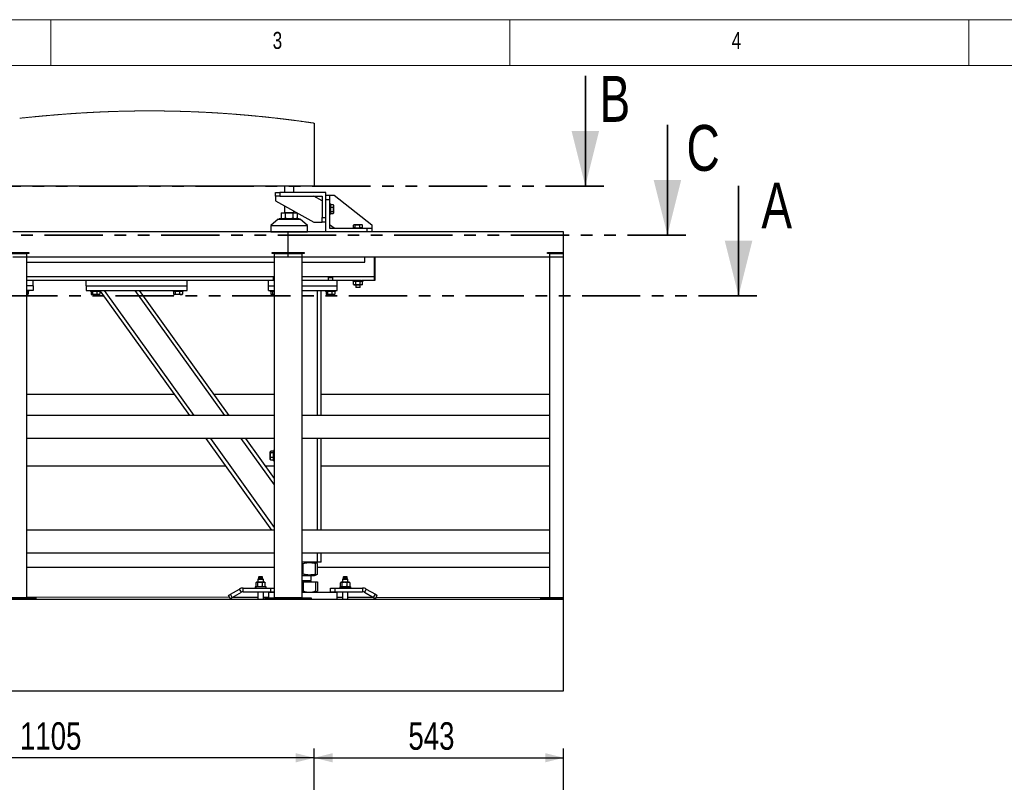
# Model space of a CAD drawing. Header units: millimetres. Extents: x 5 to 589, y 5 to 415.
# Tile 8 of 31: x 94 to 201, y 332 to 415. Entities that reach past the tile are written whole.
import ezdxf

# ---------------------------------------------------------------- set-up
doc = ezdxf.new("R2010")
doc.units = ezdxf.units.MM
doc.linetypes.add('PHANTOM', pattern=[12.7, 6.35, -1.27, 1.27, -1.27, 1.27, -1.27])
doc.layers.add('COTES', color=1, linetype='Continuous')
doc.layers.add('NOTES', color=6, linetype='Continuous')
doc.layers.add('TRAIT-FORT', color=4, linetype='Continuous', lineweight=25)
doc.styles.add('SLDTEXTSTYLE0', font='TXT', dxfattribs={"width": 0.75})
doc.dimstyles.new('SLDDIMSTYLE0', dxfattribs={"dimtxt": 3, "dimasz": 2, "dimexe": 0, "dimexo": 0.0625, "dimgap": 0.75, "dimtad": 1, "dimdec": 0, "dimlfac": 20, "dimrnd": 1e-09, "dimzin": 12, "dimdsep": 46, "dimtxsty": 'SLDTEXTSTYLE0', "dimsah": 1, "dimcen": 0.09, "dimadec": 0, "dimazin": 3, "dimtfac": 1, "dimtdec": 0, "dimtofl": 0, "dimtmove": 0, "dimatfit": 3, "dimfxl": 1, "dimfrac": 2, "dimtolj": 1, "dimtzin": 12, "dimarcsym": 0})

# ---------------------------------------------------------------- blocks, each defined once
blk = doc.blocks.new('_D_1')
at = {"layer": 'COTES', "color": 1, "transparency": 16777216}
for p, q in [((70.46, 286.33), (70.46, 335.58)), ((125.69, 286.33), (125.69, 335.58)), ((125.69, 334.58), (70.46, 334.58))]:
    blk.add_line(p, q, dxfattribs=at)
for points in [[(70.46, 334.58), (72.46, 334.08), (72.46, 335.08)], [(125.69, 334.58), (123.69, 335.08), (123.69, 334.08)]]:
    blk.add_solid(points, dxfattribs=at)
at = {"layer": 'COTES', "color": 1, "transparency": 16777216, "insert": (93.64, 338.45), "char_height": 3, "attachment_point": 1, "style": 'SLDTEXTSTYLE0'}
blk.add_mtext('1105', dxfattribs=at)
blk = doc.blocks.new('_D_2')
at = {"layer": 'COTES', "color": 1, "transparency": 16777216}
for p, q in [((125.69, 286.33), (125.69, 335.58)), ((152.86, 330.53), (152.86, 335.58)), ((125.69, 334.58), (152.86, 334.58))]:
    blk.add_line(p, q, dxfattribs=at)
for points in [[(125.69, 334.58), (127.69, 334.08), (127.69, 335.08)], [(152.86, 334.58), (150.86, 335.08), (150.86, 334.08)]]:
    blk.add_solid(points, dxfattribs=at)
at = {"layer": 'COTES', "color": 1, "transparency": 16777216, "insert": (135.95, 338.45), "char_height": 3, "attachment_point": 1, "style": 'SLDTEXTSTYLE0'}
blk.add_mtext('543', dxfattribs=at)

msp = doc.modelspace()

# ---------------------------------------------------------------- linework, layer by layer
at = {"color": 7, "linetype": 'Continuous', "lineweight": 18}
for p, q in [((589, 415), (5, 415)), ((97, 415), (97, 410)), ((147, 410), (147, 415)), ((197, 415), (197, 410)), ((584, 410), (10, 410))]:
    msp.add_line(p, q, dxfattribs=at)
at = {"color": 7, "linetype": 'Continuous', "lineweight": 35}
for p, q in [((155.227, 408.87), (155.227, 396.87)), ((164.167, 403.527), (164.167, 391.527)), ((171.915, 396.914), (171.915, 384.914))]:
    msp.add_line(p, q, dxfattribs=at)
at = {"color": 7, "linetype": 'PHANTOM', "lineweight": 35}
for p, q in [((157.227, 396.87), (26.529, 396.87)), ((166.167, 391.527), (19.614, 391.527)), ((173.915, 384.914), (13.785, 384.914))]:
    msp.add_line(p, q, dxfattribs=at)
at = {"color": 7, "linetype": 'Continuous', "lineweight": 18, "flags": 128}
msp.add_lwpolyline([(125.69, 403.726), (125.647, 403.732), (125.604, 403.739), (125.561, 403.745), (125.518, 403.751), (125.475, 403.757), (125.432, 403.764), (125.389, 403.77), (125.342, 403.777), (125.295, 403.784), (125.247, 403.791), (125.2, 403.797), (125.153, 403.804), (125.106, 403.811), (125.058, 403.818), (125.011, 403.824), (124.964, 403.831), (124.917, 403.838), (124.87, 403.844), (124.824, 403.851), (124.778, 403.857), (124.731, 403.864), (124.684, 403.871), (124.637, 403.877), (124.59, 403.884), (124.543, 403.89), (124.495, 403.897), (124.449, 403.903), (124.403, 403.91), (124.356, 403.916), (124.31, 403.922), (124.263, 403.929), (124.215, 403.935), (124.168, 403.942), (124.121, 403.948), (124.074, 403.954), (124.026, 403.961), (123.979, 403.967), (123.932, 403.973), (123.885, 403.98), (123.838, 403.986), (123.791, 403.992), (123.743, 403.998), (123.697, 404.005), (123.651, 404.011), (123.604, 404.017), (123.558, 404.023), (123.511, 404.029), (123.464, 404.035), (123.417, 404.041), (123.369, 404.047), (123.322, 404.053), (123.275, 404.06), (123.228, 404.066), (123.18, 404.072), (123.133, 404.078), (123.086, 404.084), (123.039, 404.09), (122.992, 404.096), (122.945, 404.102), (122.897, 404.107), (122.854, 404.113), (122.811, 404.118), (122.768, 404.124), (122.724, 404.129), (122.681, 404.134), (122.638, 404.14), (122.591, 404.146), (122.544, 404.151), (122.497, 404.157), (122.45, 404.163), (122.403, 404.169), (122.356, 404.174), (122.31, 404.18), (122.264, 404.185), (122.218, 404.191), (122.171, 404.196), (122.123, 404.202), (122.076, 404.208), (122.029, 404.213), (121.982, 404.219), (121.935, 404.224), (121.888, 404.23), (121.841, 404.235), (121.794, 404.241), (121.746, 404.246), (121.699, 404.252), (121.652, 404.257), (121.605, 404.263), (121.558, 404.268), (121.515, 404.273), (121.472, 404.278), (121.428, 404.283), (121.385, 404.288), (121.342, 404.293), (121.299, 404.298), (121.252, 404.303), (121.205, 404.308), (121.158, 404.313), (121.111, 404.319), (121.063, 404.324), (121.016, 404.329), (120.969, 404.334), (120.926, 404.339), (120.883, 404.344), (120.84, 404.348), (120.797, 404.353), (120.754, 404.358), (120.71, 404.362), (120.667, 404.367), (120.624, 404.372), (120.581, 404.376), (120.538, 404.381), (120.495, 404.385), (120.452, 404.39), (120.411, 404.394), (120.37, 404.398), (120.33, 404.403), (120.289, 404.407), (120.248, 404.411), (120.201, 404.416), (120.154, 404.421), (120.108, 404.426), (120.061, 404.43), (120.014, 404.435), (119.968, 404.44), (119.922, 404.445), (119.875, 404.449), (119.829, 404.454), (119.782, 404.459), (119.735, 404.463), (119.688, 404.468), (119.641, 404.473), (119.594, 404.477), (119.547, 404.482), (119.5, 404.486), (119.453, 404.491), (119.406, 404.496), (119.359, 404.5), (119.312, 404.505), (119.265, 404.509), (119.218, 404.514), (119.171, 404.518), (119.128, 404.522), (119.085, 404.526), (119.042, 404.53), (118.999, 404.534), (118.956, 404.538), (118.913, 404.542), (118.866, 404.547), (118.819, 404.551), (118.772, 404.555), (118.725, 404.56), (118.678, 404.564), (118.631, 404.568), (118.584, 404.573), (118.541, 404.576), (118.498, 404.58), (118.455, 404.584), (118.412, 404.588), (118.369, 404.592), (118.326, 404.596), (118.283, 404.599), (118.24, 404.603), (118.197, 404.607), (118.154, 404.611), (118.111, 404.614), (118.068, 404.618), (118.027, 404.621), (117.986, 404.625), (117.946, 404.628), (117.905, 404.632), (117.865, 404.635), (117.818, 404.639), (117.771, 404.643), (117.724, 404.647), (117.677, 404.651), (117.63, 404.655), (117.583, 404.659), (117.536, 404.662), (117.493, 404.666), (117.45, 404.669), (117.407, 404.673), (117.364, 404.676), (117.321, 404.68), (117.278, 404.683), (117.235, 404.687), (117.192, 404.69), (117.149, 404.693), (117.106, 404.697), (117.063, 404.7), (117.02, 404.703), (116.98, 404.707), (116.939, 404.71), (116.899, 404.713), (116.858, 404.716), (116.817, 404.719), (116.774, 404.722), (116.731, 404.725), (116.688, 404.729), (116.645, 404.732), (116.603, 404.735), (116.56, 404.738), (116.519, 404.741), (116.478, 404.744), (116.438, 404.747), (116.397, 404.75), (116.357, 404.753), (116.312, 404.756), (116.266, 404.759), (116.221, 404.762), (116.176, 404.766), (116.131, 404.769), (116.086, 404.772), (116.04, 404.775), (115.995, 404.778), (115.948, 404.781), (115.902, 404.785), (115.855, 404.788), (115.808, 404.791), (115.761, 404.794), (115.715, 404.797), (115.669, 404.8), (115.623, 404.803), (115.577, 404.806), (115.531, 404.809), (115.484, 404.812), (115.437, 404.815), (115.39, 404.818), (115.343, 404.821), (115.296, 404.824), (115.249, 404.827), (115.203, 404.83), (115.156, 404.833), (115.109, 404.836), (115.062, 404.839), (115.015, 404.842), (114.968, 404.844), (114.921, 404.847), (114.878, 404.85), (114.836, 404.852), (114.793, 404.855), (114.75, 404.857), (114.707, 404.86), (114.664, 404.862), (114.617, 404.865), (114.57, 404.868), (114.523, 404.87), (114.476, 404.873), (114.43, 404.876), (114.383, 404.878), (114.336, 404.881), (114.293, 404.883), (114.25, 404.885), (114.207, 404.888), (114.164, 404.89), (114.121, 404.892), (114.078, 404.895), (114.035, 404.897), (113.992, 404.899), (113.949, 404.901), (113.907, 404.904), (113.864, 404.906), (113.821, 404.908), (113.78, 404.91), (113.74, 404.912), (113.699, 404.914), (113.659, 404.916), (113.618, 404.918), (113.571, 404.92), (113.525, 404.923), (113.478, 404.925), (113.431, 404.927), (113.384, 404.929), (113.337, 404.931), (113.29, 404.934), (113.248, 404.936), (113.205, 404.937), (113.162, 404.939), (113.119, 404.941), (113.076, 404.943), (113.033, 404.945), (112.99, 404.947), (112.947, 404.949), (112.904, 404.951), (112.861, 404.953), (112.818, 404.954), (112.775, 404.956), (112.735, 404.958), (112.694, 404.96), (112.654, 404.961), (112.614, 404.963), (112.573, 404.965), (112.53, 404.966), (112.487, 404.968), (112.444, 404.97), (112.401, 404.971), (112.359, 404.973), (112.316, 404.975), (112.275, 404.976), (112.235, 404.978), (112.194, 404.979), (112.154, 404.981), (112.113, 404.982), (112.068, 404.984), (112.023, 404.985), (111.978, 404.987), (111.933, 404.989), (111.888, 404.99), (111.842, 404.992), (111.797, 404.993), (111.752, 404.995), (111.705, 404.996), (111.658, 404.998), (111.612, 404.999), (111.565, 405.001), (111.518, 405.002), (111.471, 405.004), (111.424, 405.005), (111.381, 405.007), (111.339, 405.008), (111.296, 405.009), (111.253, 405.01), (111.21, 405.012), (111.167, 405.013), (111.124, 405.014), (111.081, 405.015), (111.038, 405.016), (110.995, 405.018), (110.952, 405.019), (110.909, 405.02), (110.869, 405.021), (110.829, 405.022), (110.788, 405.023), (110.748, 405.024), (110.707, 405.025), (110.664, 405.026), (110.621, 405.027), (110.578, 405.028), (110.536, 405.029), (110.493, 405.03), (110.45, 405.031), (110.409, 405.032), (110.369, 405.033), (110.328, 405.034), (110.288, 405.035), (110.247, 405.035), (110.202, 405.036), (110.157, 405.037), (110.112, 405.038), (110.067, 405.039), (110.022, 405.04), (109.976, 405.041), (109.931, 405.042), (109.886, 405.042), (109.843, 405.043), (109.8, 405.044), (109.757, 405.045), (109.715, 405.045), (109.672, 405.046), (109.629, 405.047), (109.588, 405.047), (109.548, 405.048), (109.507, 405.049), (109.467, 405.049), (109.426, 405.05), (109.381, 405.05), (109.336, 405.051), (109.291, 405.052), (109.246, 405.052), (109.201, 405.053), (109.155, 405.053), (109.11, 405.054), (109.065, 405.054), (109.02, 405.055), (108.975, 405.055), (108.93, 405.056), (108.884, 405.056), (108.839, 405.056), (108.794, 405.057), (108.749, 405.057), (108.704, 405.058), (108.657, 405.058), (108.609, 405.058), (108.562, 405.059), (108.515, 405.059), (108.467, 405.059), (108.42, 405.06), (108.373, 405.06), (108.326, 405.06), (108.28, 405.06), (108.233, 405.06), (108.186, 405.061), (108.14, 405.061), (108.094, 405.061), (108.049, 405.061), (108.003, 405.061), (107.956, 405.061), (107.909, 405.061), (107.862, 405.061), (107.815, 405.061), (107.769, 405.061), (107.722, 405.061), (107.675, 405.061), (107.628, 405.061), (107.581, 405.061), (107.534, 405.061), (107.488, 405.061), (107.441, 405.061), (107.394, 405.061), (107.347, 405.061), (107.304, 405.06), (107.261, 405.06), (107.218, 405.06), (107.175, 405.06), (107.132, 405.06), (107.089, 405.059), (107.042, 405.059), (106.996, 405.059), (106.949, 405.059), (106.902, 405.058), (106.855, 405.058), (106.808, 405.058), (106.761, 405.057), (106.718, 405.057), (106.675, 405.056), (106.633, 405.056), (106.59, 405.056), (106.547, 405.055), (106.504, 405.055), (106.461, 405.054), (106.418, 405.054), (106.375, 405.053), (106.332, 405.053), (106.289, 405.052), (106.246, 405.052), (106.205, 405.051), (106.165, 405.051), (106.124, 405.05), (106.084, 405.05), (106.043, 405.049), (105.997, 405.048), (105.95, 405.048), (105.903, 405.047), (105.856, 405.046), (105.809, 405.046), (105.762, 405.045), (105.715, 405.044), (105.672, 405.043), (105.629, 405.043), (105.586, 405.042), (105.543, 405.041), (105.5, 405.04), (105.457, 405.039), (105.414, 405.039), (105.371, 405.038), (105.328, 405.037), (105.285, 405.036), (105.242, 405.035), (105.2, 405.034), (105.159, 405.033), (105.118, 405.032), (105.078, 405.032), (105.037, 405.031), (104.997, 405.03), (104.954, 405.029), (104.911, 405.028), (104.868, 405.027), (104.825, 405.026), (104.782, 405.025), (104.739, 405.023), (104.698, 405.022), (104.658, 405.021), (104.617, 405.02), (104.577, 405.019), (104.536, 405.018), (104.491, 405.017), (104.446, 405.016), (104.4, 405.015), (104.355, 405.013), (104.31, 405.012), (104.265, 405.011), (104.219, 405.009), (104.174, 405.008), (104.127, 405.007), (104.08, 405.005), (104.033, 405.004), (103.986, 405.002), (103.939, 405.001), (103.892, 404.999), (103.846, 404.998), (103.803, 404.996), (103.759, 404.995), (103.716, 404.994), (103.673, 404.992), (103.63, 404.991), (103.587, 404.989), (103.544, 404.988), (103.501, 404.986), (103.458, 404.985), (103.415, 404.983), (103.372, 404.982), (103.329, 404.98), (103.289, 404.978), (103.248, 404.977), (103.207, 404.975), (103.167, 404.974), (103.126, 404.972), (103.083, 404.971), (103.04, 404.969), (102.997, 404.967), (102.954, 404.966), (102.911, 404.964), (102.868, 404.962), (102.827, 404.96), (102.787, 404.959), (102.746, 404.957), (102.705, 404.955), (102.665, 404.954), (102.619, 404.952), (102.574, 404.95), (102.529, 404.948), (102.483, 404.946), (102.438, 404.944), (102.393, 404.942), (102.347, 404.94), (102.302, 404.938), (102.259, 404.936), (102.216, 404.934), (102.173, 404.932), (102.13, 404.93), (102.087, 404.928), (102.044, 404.926), (102.003, 404.924), (101.962, 404.922), (101.922, 404.92), (101.881, 404.918), (101.84, 404.916), (101.795, 404.914), (101.75, 404.912), (101.704, 404.909), (101.659, 404.907), (101.614, 404.905), (101.568, 404.903), (101.523, 404.9), (101.477, 404.898), (101.432, 404.896), (101.387, 404.893), (101.341, 404.891), (101.296, 404.888), (101.251, 404.886), (101.205, 404.883), (101.16, 404.881), (101.114, 404.878), (101.067, 404.876), (101.019, 404.873), (100.972, 404.871), (100.924, 404.868), (100.877, 404.865), (100.829, 404.862), (100.782, 404.86), (100.735, 404.857), (100.688, 404.854), (100.641, 404.852), (100.594, 404.849), (100.547, 404.846), (100.499, 404.843), (100.456, 404.841), (100.413, 404.838), (100.37, 404.835), (100.327, 404.833), (100.284, 404.83), (100.24, 404.827), (100.197, 404.825), (100.154, 404.822), (100.111, 404.819), (100.068, 404.817), (100.025, 404.814), (99.981, 404.811), (99.941, 404.808), (99.9, 404.806), (99.859, 404.803), (99.818, 404.8), (99.778, 404.798), (99.734, 404.795), (99.691, 404.792), (99.648, 404.789), (99.605, 404.786), (99.562, 404.783), (99.518, 404.78), (99.478, 404.778), (99.437, 404.775), (99.396, 404.772), (99.355, 404.769), (99.315, 404.766), (99.269, 404.763), (99.224, 404.76), (99.178, 404.757), (99.133, 404.754), (99.087, 404.75), (99.042, 404.747), (98.996, 404.744), (98.951, 404.741), (98.907, 404.738), (98.864, 404.734), (98.821, 404.731), (98.778, 404.728), (98.734, 404.725), (98.691, 404.722), (98.65, 404.719), (98.61, 404.715), (98.569, 404.712), (98.528, 404.709), (98.487, 404.706), (98.442, 404.703), (98.396, 404.699), (98.351, 404.696), (98.305, 404.692), (98.259, 404.689), (98.214, 404.685), (98.168, 404.682), (98.123, 404.678), (98.077, 404.674), (98.032, 404.671), (97.986, 404.667), (97.941, 404.663), (97.895, 404.66), (97.849, 404.656), (97.804, 404.652), (97.758, 404.649), (97.711, 404.645), (97.663, 404.641), (97.615, 404.637), (97.567, 404.633), (97.52, 404.629), (97.472, 404.625), (97.42, 404.621), (97.368, 404.616), (97.316, 404.612), (97.264, 404.608), (97.212, 404.603), (97.161, 404.599), (97.11, 404.595), (97.059, 404.59), (97.007, 404.586), (96.955, 404.581), (96.903, 404.577), (96.851, 404.572), (96.799, 404.568), (96.747, 404.563), (96.695, 404.558), (96.642, 404.554), (96.59, 404.549), (96.538, 404.545), (96.486, 404.54), (96.434, 404.535), (96.382, 404.531), (96.33, 404.526), (96.277, 404.521), (96.22, 404.516), (96.163, 404.511), (96.105, 404.506), (96.048, 404.5), (95.99, 404.495), (95.93, 404.489), (95.869, 404.484), (95.808, 404.478), (95.747, 404.473), (95.686, 404.467), (95.625, 404.461), (95.568, 404.456), (95.51, 404.45), (95.453, 404.445), (95.395, 404.439), (95.338, 404.434), (95.281, 404.429), (95.223, 404.423), (95.166, 404.418), (95.108, 404.412), (95.051, 404.407), (94.994, 404.401), (94.938, 404.396), (94.881, 404.39), (94.825, 404.385), (94.755, 404.378), (94.684, 404.371), (94.614, 404.364), (94.544, 404.357), (94.473, 404.35), (94.403, 404.343), (94.337, 404.337), (94.27, 404.33), (94.204, 404.324), (94.137, 404.317), (94.071, 404.31), (94.005, 404.304), (93.938, 404.297), (93.872, 404.291), (93.806, 404.284), (93.739, 404.277), (93.674, 404.271), (93.609, 404.264)], dxfattribs=at)
at = {"color": 7, "linetype": 'Continuous', "lineweight": 35}
for points in [[(155.227, 396.87), (156.727, 402.87), (153.727, 402.87)], [(164.167, 391.527), (165.667, 397.527), (162.667, 397.527)], [(171.915, 384.914), (173.415, 390.914), (170.415, 390.914)]]:
    msp.add_solid(points, dxfattribs=at)
at = {"layer": 'TRAIT-FORT', "color": 4, "linetype": 'Continuous', "lineweight": 25}
for p, q in [((125.69, 403.726), (125.69, 396.871)), ((125.69, 396.871), (70.461, 396.871)), ((122.461, 396.871), (122.461, 396.179)), ((123.461, 396.179), (123.461, 396.871)), ((121.461, 395.779), (121.461, 396.179)), ((121.461, 396.179), (121.961, 396.179)), ((121.461, 395.779), (121.461, 395.279)), ((121.611, 395.779), (121.461, 395.779)), ((121.961, 395.779), (121.611, 395.779)), ((121.961, 396.179), (121.961, 395.779)), ((126.961, 396.179), (121.961, 396.179)), ((121.961, 395.779), (126.561, 395.779)), ((126.561, 395.279), (125.667, 395.779)), ((126.561, 395.779), (126.561, 393.429)), ((126.961, 393.429), (126.961, 396.179)), ((126.961, 395.871), (127.361, 395.871)), ((127.361, 395.871), (127.361, 395.371)), ((127.361, 395.871), (127.861, 395.871)), ((127.861, 395.871), (131.961, 392.662)), ((121.461, 395.279), (125.667, 392.929)), ((122.461, 394.72), (122.461, 393.996)), ((127.361, 395.371), (126.961, 395.371)), ((126.961, 391.871), (126.961, 395.371)), ((127.361, 395.371), (127.361, 392.271)), ((127.461, 394.921), (127.361, 394.921)), ((127.461, 394.921), (127.461, 393.821)), ((127.461, 394.86), (127.761, 394.86)), ((127.77, 394.843), (127.761, 394.86)), ((127.811, 394.775), (127.771, 394.844)), ((127.811, 394.775), (127.811, 393.967)), ((122.095, 393.971), (122.095, 393.388)), ((122.095, 393.971), (122.528, 393.971)), ((122.461, 393.996), (122.961, 393.996)), ((122.528, 393.971), (122.528, 393.388)), ((122.528, 393.971), (123.394, 393.971)), ((122.961, 393.996), (123.461, 393.996)), ((123.394, 393.388), (123.394, 393.971)), ((123.394, 393.971), (123.802, 393.971)), ((123.461, 393.996), (123.461, 394.161)), ((123.827, 393.957), (123.827, 393.388)), ((127.361, 393.821), (127.461, 393.821)), ((127.461, 394.585), (127.761, 394.585)), ((127.461, 394.095), (127.761, 394.095)), ((127.461, 393.881), (127.761, 393.881)), ((127.771, 393.898), (127.811, 393.967)), ((121.761, 393.271), (120.961, 392.571)), ((120.961, 392.571), (120.961, 391.896)), ((120.961, 392.571), (124.961, 392.571)), ((121.761, 393.271), (124.161, 393.271)), ((121.861, 393.321), (121.861, 393.271)), ((121.861, 393.321), (124.061, 393.321)), ((122.095, 393.388), (122.211, 393.321)), ((123.711, 393.321), (123.827, 393.388)), ((124.061, 393.271), (124.061, 393.321)), ((124.961, 392.571), (124.161, 393.271)), ((124.961, 391.896), (124.961, 392.571)), ((125.667, 392.929), (126.561, 392.929)), ((126.561, 393.429), (126.961, 393.429)), ((126.561, 393.079), (126.561, 393.429)), ((126.561, 392.929), (126.561, 393.079)), ((126.961, 392.929), (126.561, 392.929)), ((127.861, 392.271), (127.361, 392.662)), ((129.975, 392.321), (129.975, 392.621)), ((130.058, 392.671), (130, 392.638)), ((130.058, 392.671), (130.782, 392.671)), ((130.163, 392.321), (130.163, 392.621)), ((130.65, 392.321), (130.65, 392.621)), ((130.782, 392.671), (130.865, 392.671)), ((130.922, 392.638), (130.865, 392.671)), ((130.922, 392.636), (130.948, 392.621)), ((130.948, 392.321), (130.948, 392.621)), ((131.961, 392.662), (131.961, 392.271)), ((122.861, 391.871), (92.861, 391.871)), ((120.961, 391.896), (124.961, 391.896)), ((122.861, 389.121), (122.861, 391.871)), ((152.861, 391.871), (122.861, 391.871)), ((127.361, 392.271), (131.461, 392.271)), ((130.163, 392.321), (129.975, 392.321)), ((130.163, 392.321), (130.65, 392.321)), ((130.211, 392.321), (130.211, 392.271)), ((130.948, 392.321), (130.65, 392.321)), ((130.711, 392.271), (130.711, 392.321)), ((131.461, 391.871), (131.461, 392.271)), ((131.461, 392.271), (131.961, 392.271)), ((131.961, 392.271), (131.961, 391.871)), ((152.861, 389.121), (152.861, 391.871)), ((91.111, 389.621), (94.611, 389.621)), ((94.611, 389.521), (91.111, 389.521)), ((91.361, 389.521), (94.361, 389.521)), ((94.361, 389.521), (94.361, 352.021)), ((94.611, 389.621), (94.611, 389.521)), ((121.111, 389.621), (124.611, 389.621)), ((121.111, 389.521), (121.111, 389.621)), ((124.611, 389.521), (121.111, 389.521)), ((121.361, 352.021), (121.361, 389.521)), ((121.361, 389.521), (124.361, 389.521)), ((124.361, 389.521), (124.361, 352.021)), ((124.611, 389.621), (124.611, 389.521)), ((151.111, 389.621), (152.861, 389.621)), ((151.111, 389.521), (151.111, 389.621)), ((152.861, 389.521), (151.111, 389.521)), ((151.361, 352.021), (151.361, 389.521)), ((151.361, 389.521), (152.861, 389.521)), ((152.861, 389.521), (152.861, 389.621)), ((152.861, 352.021), (152.861, 389.521)), ((122.861, 389.121), (92.861, 389.121)), ((94.361, 388.596), (121.361, 388.596)), ((152.861, 389.121), (122.861, 389.121)), ((124.361, 388.596), (131.211, 388.596)), ((131.211, 388.596), (131.211, 389.121)), ((132.211, 389.121), (132.211, 386.996)), ((132.311, 389.121), (132.311, 386.996)), ((121.361, 386.996), (94.361, 386.996)), ((120.711, 386.596), (94.361, 386.596)), ((95.061, 385.996), (95.061, 386.596)), ((100.861, 385.996), (100.861, 386.596)), ((111.861, 385.996), (111.861, 386.596)), ((121.361, 386.596), (120.711, 386.596)), ((120.711, 385.996), (120.711, 386.596)), ((121.246, 386.896), (121.211, 386.861)), ((121.211, 386.861), (121.211, 386.596)), ((121.361, 386.861), (121.211, 386.861)), ((121.246, 386.896), (121.361, 386.896)), ((132.211, 386.996), (124.361, 386.996)), ((128.211, 386.596), (124.361, 386.596)), ((127.246, 386.896), (127.211, 386.861)), ((127.211, 386.861), (127.211, 386.596)), ((127.652, 386.861), (127.211, 386.861)), ((127.246, 386.896), (127.625, 386.896)), ((127.625, 386.896), (127.676, 386.896)), ((127.711, 386.861), (127.652, 386.861)), ((127.711, 386.861), (127.676, 386.896)), ((127.711, 386.596), (127.711, 386.861)), ((128.211, 385.996), (128.211, 386.596)), ((130.037, 386.596), (128.211, 386.596)), ((129.911, 386.596), (129.911, 386.496)), ((129.911, 386.496), (131.011, 386.496)), ((130.036, 386.496), (129.971, 386.43)), ((129.971, 386.162), (129.971, 386.43)), ((129.971, 386.162), (130.036, 386.096)), ((130.037, 386.596), (130.886, 386.596)), ((130.216, 386.162), (130.216, 386.43)), ((130.707, 386.162), (130.707, 386.43)), ((132.211, 386.596), (130.886, 386.596)), ((130.952, 386.43), (130.886, 386.496)), ((130.886, 386.096), (130.952, 386.162)), ((130.952, 386.162), (130.952, 386.43)), ((131.011, 386.496), (131.011, 386.596)), ((132.211, 386.996), (132.211, 386.596)), ((132.311, 386.996), (132.211, 386.996)), ((132.311, 386.596), (132.211, 386.596)), ((132.311, 386.996), (132.311, 386.596)), ((95.061, 385.996), (94.361, 385.996)), ((95.061, 385.496), (94.361, 385.496)), ((94.611, 385.396), (94.361, 385.396)), ((94.436, 385.096), (94.361, 385.078)), ((94.465, 385.046), (94.361, 385.046)), ((94.436, 385.396), (94.436, 385.096)), ((94.465, 385.046), (94.494, 385.063)), ((94.494, 385.063), (94.512, 385.073)), ((94.523, 385.396), (94.523, 385.096)), ((94.527, 385.09), (94.544, 385.096)), ((94.544, 385.396), (94.544, 385.096)), ((94.611, 385.396), (94.611, 385.496)), ((95.061, 385.996), (95.061, 385.496)), ((100.861, 385.996), (111.861, 385.996)), ((100.861, 385.996), (100.861, 385.496)), ((100.861, 385.496), (111.861, 385.496)), ((101.311, 385.496), (101.311, 385.396)), ((102.411, 385.396), (101.311, 385.396)), ((101.379, 385.396), (101.379, 385.096)), ((101.411, 385.073), (101.458, 385.046)), ((102.265, 385.046), (101.458, 385.046)), ((101.542, 385.396), (101.542, 385.096)), ((102.024, 385.396), (102.024, 385.096)), ((102.265, 385.046), (102.312, 385.073)), ((102.344, 385.396), (102.344, 385.096)), ((102.411, 385.396), (102.411, 385.496)), ((112.13, 371.871), (102.411, 385.426)), ((112.622, 371.871), (102.853, 385.496)), ((115.945, 371.871), (106.176, 385.496)), ((116.437, 371.871), (106.668, 385.496)), ((110.311, 385.496), (110.311, 385.396)), ((111.411, 385.396), (110.311, 385.396)), ((110.379, 385.396), (110.379, 385.096)), ((110.411, 385.073), (110.458, 385.046)), ((111.265, 385.046), (110.458, 385.046)), ((110.542, 385.396), (110.542, 385.096)), ((111.024, 385.396), (111.024, 385.096)), ((111.265, 385.046), (111.312, 385.073)), ((111.344, 385.396), (111.344, 385.096)), ((111.411, 385.396), (111.411, 385.496)), ((111.861, 385.496), (111.861, 385.996)), ((120.711, 385.996), (121.361, 385.996)), ((120.711, 385.496), (120.711, 385.996)), ((120.711, 385.496), (121.361, 385.496)), ((120.911, 385.496), (120.911, 385.396)), ((121.361, 385.396), (120.911, 385.396)), ((120.978, 385.396), (120.978, 385.096)), ((121.009, 385.074), (121.058, 385.046)), ((121.361, 385.046), (121.058, 385.046)), ((121.144, 385.396), (121.144, 385.096)), ((124.361, 385.996), (128.211, 385.996)), ((124.361, 385.496), (128.211, 385.496)), ((126.061, 371.871), (126.061, 385.496)), ((126.461, 371.871), (126.461, 385.496)), ((126.911, 385.496), (126.911, 385.396)), ((128.002, 385.396), (126.911, 385.396)), ((126.978, 385.396), (126.978, 385.096)), ((127.009, 385.074), (127.058, 385.046)), ((127.769, 385.046), (127.058, 385.046)), ((127.144, 385.396), (127.144, 385.096)), ((127.627, 385.396), (127.627, 385.096)), ((127.865, 385.046), (127.769, 385.046)), ((127.865, 385.046), (127.913, 385.074)), ((127.913, 385.074), (127.944, 385.096)), ((127.944, 385.396), (127.944, 385.096)), ((128.002, 385.396), (128.011, 385.396)), ((128.011, 385.396), (128.011, 385.496)), ((128.211, 385.496), (128.211, 385.996)), ((130.093, 386.096), (130.036, 386.096)), ((130.461, 386.096), (130.093, 386.096)), ((130.211, 386.096), (130.211, 385.856)), ((130.211, 385.856), (130.246, 385.821)), ((130.211, 385.856), (130.66, 385.856)), ((130.632, 385.821), (130.246, 385.821)), ((130.829, 386.096), (130.461, 386.096)), ((130.676, 385.821), (130.632, 385.821)), ((130.66, 385.856), (130.711, 385.856)), ((130.676, 385.821), (130.711, 385.856)), ((130.711, 385.856), (130.711, 386.096)), ((130.886, 386.096), (130.829, 386.096)), ((110.478, 374.176), (94.361, 374.176)), ((121.361, 374.176), (114.784, 374.176)), ((151.361, 374.176), (126.461, 374.176)), ((121.361, 371.871), (94.361, 371.871)), ((151.361, 371.871), (124.361, 371.871)), ((121.361, 369.371), (94.361, 369.371)), ((121.092, 359.371), (113.923, 369.371)), ((121.361, 359.682), (114.415, 369.371)), ((121.361, 364.316), (117.737, 369.371)), ((121.361, 365.002), (118.229, 369.371)), ((151.361, 369.371), (124.361, 369.371)), ((126.061, 359.371), (126.061, 369.371)), ((126.461, 359.371), (126.461, 369.371)), ((120.945, 367.958), (120.911, 367.9)), ((120.911, 367.092), (120.911, 367.9)), ((121.261, 367.983), (120.962, 367.983)), ((121.361, 368.046), (121.261, 368.046)), ((121.261, 366.946), (121.261, 368.046)), ((120.911, 367.092), (120.945, 367.033)), ((120.962, 367.009), (120.947, 367.034)), ((121.261, 367.792), (120.962, 367.792)), ((121.261, 367.305), (120.962, 367.305)), ((121.261, 367.009), (120.962, 367.009)), ((121.261, 366.946), (121.361, 366.946)), ((94.361, 366.371), (116.074, 366.371)), ((116.089, 366.349), (94.361, 366.349)), ((120.38, 366.371), (121.361, 366.371)), ((121.361, 366.349), (120.396, 366.349)), ((126.461, 366.371), (151.361, 366.371)), ((151.361, 366.349), (126.461, 366.349)), ((121.361, 359.371), (94.361, 359.371)), ((151.361, 359.371), (124.361, 359.371)), ((121.361, 356.871), (94.361, 356.871)), ((151.361, 356.871), (124.361, 356.871)), ((126.061, 355.896), (126.061, 356.871)), ((126.461, 355.896), (126.461, 356.871)), ((94.361, 355.364), (121.361, 355.364)), ((126.061, 355.896), (124.361, 355.896)), ((124.361, 355.788), (124.481, 355.764)), ((124.481, 354.578), (124.481, 355.764)), ((125.837, 355.849), (125.723, 355.896)), ((126.038, 355.768), (125.837, 355.849)), ((125.846, 354.578), (125.846, 355.764)), ((126.049, 354.578), (126.049, 355.764)), ((126.049, 355.364), (151.361, 355.364)), ((126.461, 355.896), (126.061, 355.896)), ((119.627, 354.096), (119.552, 354.021)), ((119.552, 354.021), (119.552, 353.696)), ((120.152, 354.021), (119.552, 354.021)), ((119.652, 354.296), (119.627, 354.271)), ((119.627, 354.271), (119.627, 354.096)), ((120.077, 354.271), (119.627, 354.271)), ((120.077, 354.096), (119.627, 354.096)), ((120.052, 354.296), (119.652, 354.296)), ((120.077, 354.271), (120.052, 354.296)), ((120.077, 354.096), (120.077, 354.271)), ((120.152, 354.021), (120.077, 354.096)), ((120.152, 353.696), (120.152, 354.021)), ((124.481, 354.578), (124.361, 354.555)), ((124.361, 354.446), (125.561, 354.446)), ((125.361, 353.904), (125.361, 354.446)), ((125.561, 354.446), (125.723, 354.446)), ((125.723, 354.446), (125.837, 354.492)), ((125.837, 354.492), (126.038, 354.573)), ((128.845, 354.096), (128.77, 354.021)), ((128.77, 354.021), (128.77, 353.696)), ((129.299, 354.021), (128.77, 354.021)), ((128.87, 354.296), (128.845, 354.271)), ((128.845, 354.271), (128.845, 354.096)), ((129.242, 354.271), (128.845, 354.271)), ((129.242, 354.096), (128.845, 354.096)), ((129.223, 354.296), (128.87, 354.296)), ((129.27, 354.296), (129.223, 354.296)), ((129.295, 354.271), (129.242, 354.271)), ((129.295, 354.096), (129.242, 354.096)), ((129.295, 354.271), (129.27, 354.296)), ((129.295, 354.096), (129.295, 354.271)), ((129.37, 354.021), (129.295, 354.096)), ((129.37, 354.021), (129.299, 354.021)), ((129.37, 353.696), (129.37, 354.021)), ((116.572, 352.392), (117.561, 352.964)), ((117.761, 352.617), (117.561, 352.964)), ((117.961, 352.671), (117.961, 353.071)), ((117.961, 353.071), (120.961, 353.071)), ((119.252, 353.196), (119.252, 353.071)), ((120.31, 353.196), (119.252, 353.196)), ((119.341, 353.646), (119.341, 353.246)), ((119.402, 353.696), (119.373, 353.675)), ((119.373, 353.216), (119.402, 353.196)), ((119.428, 353.696), (119.402, 353.696)), ((119.772, 353.696), (119.428, 353.696)), ((119.516, 353.646), (119.516, 353.246)), ((120.195, 353.696), (119.772, 353.696)), ((120.027, 353.646), (120.027, 353.246)), ((120.302, 353.696), (120.195, 353.696)), ((120.331, 353.675), (120.302, 353.696)), ((120.302, 353.196), (120.331, 353.216)), ((120.452, 353.196), (120.31, 353.196)), ((120.363, 353.246), (120.363, 353.646)), ((120.452, 353.071), (120.452, 353.196)), ((120.961, 352.671), (120.961, 353.071)), ((120.961, 353.071), (121.361, 353.071)), ((124.361, 353.904), (125.361, 353.904)), ((124.361, 353.796), (125.361, 353.796)), ((124.361, 353.746), (125.739, 353.746)), ((124.361, 353.736), (124.481, 353.736)), ((124.481, 353.736), (124.481, 352.744)), ((124.481, 353.736), (125.846, 353.736)), ((125.361, 353.796), (125.253, 353.904)), ((125.739, 353.736), (125.739, 353.746)), ((125.846, 353.736), (126.049, 353.736)), ((125.846, 353.736), (125.846, 352.744)), ((126.049, 353.736), (126.049, 352.744)), ((127.461, 352.671), (127.461, 353.071)), ((127.461, 353.071), (127.961, 353.071)), ((127.961, 352.671), (127.961, 353.071)), ((127.961, 353.071), (130.961, 353.071)), ((128.47, 353.196), (128.47, 353.071)), ((128.47, 353.196), (129.67, 353.196)), ((128.559, 353.246), (128.559, 353.646)), ((128.62, 353.696), (128.592, 353.675)), ((128.592, 353.216), (128.62, 353.196)), ((128.647, 353.696), (128.62, 353.696)), ((128.99, 353.696), (128.647, 353.696)), ((128.734, 353.246), (128.734, 353.646)), ((129.413, 353.696), (128.99, 353.696)), ((129.245, 353.646), (129.245, 353.246)), ((129.52, 353.696), (129.413, 353.696)), ((129.549, 353.675), (129.52, 353.696)), ((129.52, 353.196), (129.549, 353.216)), ((129.582, 353.646), (129.582, 353.246)), ((129.67, 353.071), (129.67, 353.196)), ((130.961, 353.071), (130.961, 352.671)), ((131.361, 352.964), (131.161, 352.617)), ((131.361, 352.964), (132.351, 352.392)), ((32.861, 351.871), (152.861, 351.871)), ((90.361, 352.021), (95.361, 352.021)), ((95.361, 351.871), (90.361, 351.871)), ((94.361, 352.021), (91.361, 352.021)), ((94.361, 352.131), (116.455, 352.094)), ((95.361, 352.021), (95.361, 351.871)), ((116.555, 351.921), (116.355, 352.267)), ((116.772, 352.046), (116.572, 352.392)), ((116.772, 352.046), (117.761, 352.617)), ((116.854, 352.093), (119.552, 352.089)), ((117.961, 352.671), (120.961, 352.671)), ((119.552, 352.671), (119.552, 351.871)), ((120.152, 351.871), (120.152, 352.671)), ((120.152, 352.088), (120.711, 352.087)), ((120.361, 352.021), (125.361, 352.021)), ((120.361, 351.871), (120.361, 352.021)), ((125.361, 351.871), (120.361, 351.871)), ((120.761, 352.621), (120.711, 352.571)), ((120.711, 352.571), (120.711, 352.021)), ((121.361, 352.571), (120.711, 352.571)), ((120.761, 352.621), (121.361, 352.621)), ((120.961, 352.671), (121.361, 352.671)), ((124.361, 352.021), (121.361, 352.021)), ((124.361, 352.712), (124.481, 352.744)), ((124.361, 352.621), (128.161, 352.621)), ((128.211, 352.571), (124.361, 352.571)), ((125.361, 352.021), (125.361, 351.871)), ((125.836, 352.621), (126.039, 352.738)), ((127.461, 352.671), (127.961, 352.671)), ((127.961, 352.671), (130.961, 352.671)), ((128.211, 352.571), (128.161, 352.621)), ((128.211, 351.871), (128.211, 352.571)), ((128.211, 352.075), (128.77, 352.074)), ((128.77, 352.671), (128.77, 351.871)), ((129.37, 351.871), (129.37, 352.671)), ((129.37, 352.073), (132.112, 352.068)), ((131.161, 352.617), (132.151, 352.046)), ((132.151, 352.046), (132.351, 352.392)), ((132.368, 351.921), (132.568, 352.267)), ((132.452, 352.068), (151.361, 352.036)), ((150.361, 352.021), (152.861, 352.021)), ((150.361, 351.871), (150.361, 352.021)), ((152.861, 351.871), (150.361, 351.871)), ((152.861, 352.021), (151.361, 352.021)), ((152.861, 351.871), (152.861, 352.021)), ((152.861, 341.871), (152.861, 351.871)), ((32.861, 341.871), (152.861, 341.871))]:
    msp.add_line(p, q, dxfattribs=at)
at = {"layer": 'TRAIT-FORT', "color": 4, "linetype": 'Continuous', "lineweight": 25, "flags": 128}
for points in [[(116.355, 352.267), (116.359, 352.27), (116.372, 352.277), (116.392, 352.288), (116.419, 352.304), (116.451, 352.323), (116.489, 352.344), (116.529, 352.368), (116.572, 352.392)], [(116.555, 351.921), (116.559, 351.923), (116.572, 351.93), (116.592, 351.942), (116.618, 351.957), (116.651, 351.976), (116.689, 351.998), (116.729, 352.021), (116.772, 352.046)], [(132.151, 352.046), (132.193, 352.021), (132.234, 351.998), (132.271, 351.976), (132.304, 351.957), (132.331, 351.942), (132.351, 351.93), (132.363, 351.923), (132.368, 351.921)], [(132.351, 352.392), (132.393, 352.368), (132.434, 352.344), (132.471, 352.323), (132.504, 352.304), (132.531, 352.288), (132.551, 352.277), (132.563, 352.27), (132.568, 352.267)]]:
    msp.add_lwpolyline(points, dxfattribs=at)
at = {"layer": 'TRAIT-FORT', "color": 4, "linetype": 'Continuous', "lineweight": 25}
for centre, radius, start, end in [((122.436, 393.996), 0.025, 270.00494, 359.99506), ((123.486, 393.996), 0.025, 180.00494, 269.99506), ((120.986, 391.896), 0.025, 180.00494, 269.99506), ((124.936, 391.896), 0.025, 270.00494, 359.99506), ((117.961, 352.271), 0.8, 89.99885, 120.00146), ((125.411, 353.796), 0.05, 179.99811, 269.99848), ((130.961, 352.271), 0.8, 59.99854, 90.00115), ((117.961, 352.271), 0.4, 89.99572, 120.00459), ((130.961, 352.271), 0.4, 59.99541, 90.00428)]:
    msp.add_arc(centre, radius, start, end, dxfattribs=at)
for points, knots in [([(127.761, 394.86), (127.776, 394.826), (127.801, 394.769), (127.799, 394.682), (127.781, 394.625), (127.766, 394.594), (127.761, 394.585)], [0, 0, 0, 0, 0.3884904, 0.6334361, 0.8925364, 1, 1, 1, 1]), ([(127.761, 394.095), (127.772, 394.138), (127.794, 394.224), (127.802, 394.351), (127.79, 394.472), (127.771, 394.547), (127.761, 394.585)], [0, 0, 0, 0, 0.2646197, 0.5349461, 0.7653261, 1, 1, 1, 1]), ([(127.761, 394.095), (127.772, 394.077), (127.793, 394.042), (127.803, 393.983), (127.789, 393.928), (127.771, 393.897), (127.761, 393.881)], [0, 0, 0, 0, 0.274644, 0.5326781, 0.7550102, 1, 1, 1, 1]), ([(122.095, 393.388), (122.13, 393.369), (122.198, 393.332), (122.274, 393.325), (122.312, 393.321)], [0, 0, 0, 0, 0.5103319, 1, 1, 1, 1]), ([(122.312, 393.321), (122.349, 393.324), (122.425, 393.332), (122.493, 393.369), (122.528, 393.388)], [0, 0, 0, 0, 0.4797393, 1, 1, 1, 1]), ([(122.528, 393.388), (122.599, 393.369), (122.741, 393.331), (122.887, 393.324), (122.961, 393.321)], [0, 0, 0, 0, 0.4954573, 1, 1, 1, 1]), ([(122.961, 393.321), (123.034, 393.324), (123.181, 393.331), (123.323, 393.369), (123.394, 393.388)], [0, 0, 0, 0, 0.494511, 1, 1, 1, 1]), ([(123.394, 393.388), (123.429, 393.369), (123.497, 393.332), (123.573, 393.325), (123.611, 393.321)], [0, 0, 0, 0, 0.51033775, 1, 1, 1, 1]), ([(123.611, 393.321), (123.648, 393.324), (123.724, 393.332), (123.792, 393.369), (123.827, 393.388)], [0, 0, 0, 0, 0.479745, 1, 1, 1, 1]), ([(130.163, 392.621), (130.148, 392.631), (130.117, 392.652), (130.064, 392.662), (130.015, 392.649), (129.989, 392.63), (129.975, 392.621)], [0, 0, 0, 0, 0.2777016, 0.53196969, 0.75189188, 1, 1, 1, 1]), ([(130.163, 392.621), (130.206, 392.631), (130.291, 392.654), (130.418, 392.662), (130.539, 392.65), (130.613, 392.63), (130.65, 392.621)], [0, 0, 0, 0, 0.2646491, 0.534936, 0.7653006, 1, 1, 1, 1]), ([(130.948, 392.621), (130.911, 392.636), (130.849, 392.661), (130.755, 392.658), (130.694, 392.641), (130.66, 392.625), (130.65, 392.621)], [0, 0, 0, 0, 0.3878871, 0.6342797, 0.8933235, 1, 1, 1, 1]), ([(130.093, 386.496), (130.071, 386.491), (130.024, 386.482), (129.989, 386.448), (129.971, 386.43)], [0, 0, 0, 0, 0.468567, 1, 1, 1, 1]), ([(129.971, 386.162), (129.987, 386.146), (130.018, 386.118), (130.063, 386.097), (130.088, 386.096), (130.093, 386.096)], [0, 0, 0, 0, 0.4666558, 0.8914098, 1, 1, 1, 1]), ([(130.07, 386.596), (130.113, 386.6), (130.207, 386.609), (130.359, 386.636), (130.522, 386.638), (130.679, 386.618), (130.786, 386.598), (130.843, 386.596), (130.853, 386.596)], [0, 0, 0, 0, 0.164549, 0.3615065, 0.5866697, 0.7827467, 0.9639402, 1, 1, 1, 1]), ([(130.216, 386.43), (130.2, 386.445), (130.169, 386.474), (130.124, 386.494), (130.098, 386.496), (130.093, 386.496)], [0, 0, 0, 0, 0.4666381, 0.8913908, 1, 1, 1, 1]), ([(130.093, 386.096), (130.115, 386.1), (130.163, 386.11), (130.197, 386.144), (130.216, 386.162)], [0, 0, 0, 0, 0.4685886, 1, 1, 1, 1]), ([(130.461, 386.496), (130.458, 386.496), (130.424, 386.495), (130.36, 386.487), (130.282, 386.461), (130.235, 386.439), (130.216, 386.43)], [0, 0, 0, 0, 0.0445583, 0.3932358, 0.7544346, 1, 1, 1, 1]), ([(130.216, 386.162), (130.235, 386.153), (130.281, 386.131), (130.359, 386.105), (130.423, 386.096), (130.458, 386.096), (130.461, 386.096)], [0, 0, 0, 0, 0.2455733, 0.5952407, 0.955441, 1, 1, 1, 1]), ([(130.707, 386.43), (130.678, 386.444), (130.601, 386.481), (130.515, 386.49), (130.461, 386.496)], [0, 0, 0, 0, 0.3706255, 1, 1, 1, 1]), ([(130.461, 386.096), (130.515, 386.102), (130.601, 386.111), (130.678, 386.148), (130.707, 386.162)], [0, 0, 0, 0, 0.6293753, 1, 1, 1, 1]), ([(130.707, 386.43), (130.723, 386.445), (130.754, 386.474), (130.799, 386.494), (130.824, 386.496), (130.829, 386.496)], [0, 0, 0, 0, 0.4666381, 0.8913908, 1, 1, 1, 1]), ([(130.829, 386.096), (130.807, 386.1), (130.76, 386.11), (130.725, 386.144), (130.707, 386.162)], [0, 0, 0, 0, 0.4685886, 1, 1, 1, 1]), ([(130.829, 386.496), (130.852, 386.491), (130.899, 386.482), (130.934, 386.448), (130.952, 386.43)], [0, 0, 0, 0, 0.468567, 1, 1, 1, 1]), ([(130.952, 386.162), (130.936, 386.146), (130.905, 386.118), (130.86, 386.097), (130.835, 386.096), (130.829, 386.096)], [0, 0, 0, 0, 0.4666558, 0.8914098, 1, 1, 1, 1]), ([(94.436, 385.096), (94.442, 385.086), (94.453, 385.068), (94.482, 385.054), (94.507, 385.071), (94.517, 385.087), (94.523, 385.096)], [0, 0, 0, 0, 0.3097322, 0.524231, 0.7196948, 1, 1, 1, 1]), ([(94.511, 385.075), (94.517, 385.077), (94.529, 385.083), (94.538, 385.091), (94.544, 385.096)], [0, 0, 0, 0, 0.4565597, 1, 1, 1, 1]), ([(101.542, 385.096), (101.532, 385.088), (101.513, 385.073), (101.478, 385.057), (101.435, 385.058), (101.402, 385.077), (101.384, 385.091), (101.379, 385.096)], [0, 0, 0, 0, 0.2092491, 0.397207, 0.6251669, 0.8842885, 1, 1, 1, 1]), ([(102.024, 385.096), (101.983, 385.085), (101.898, 385.063), (101.772, 385.055), (101.653, 385.067), (101.579, 385.086), (101.542, 385.096)], [0, 0, 0, 0, 0.2646966, 0.5349275, 0.7652488, 1, 1, 1, 1]), ([(102.024, 385.096), (102.052, 385.085), (102.107, 385.063), (102.191, 385.055), (102.272, 385.067), (102.319, 385.086), (102.344, 385.096)], [0, 0, 0, 0, 0.2680537, 0.5341705, 0.7617783, 1, 1, 1, 1]), ([(102.344, 385.096), (102.334, 385.087), (102.324, 385.078), (102.312, 385.073), (102.312, 385.073)], [0, 0, 0, 0, 0.9726731, 1, 1, 1, 1]), ([(110.542, 385.096), (110.532, 385.088), (110.513, 385.073), (110.478, 385.057), (110.435, 385.058), (110.402, 385.077), (110.384, 385.091), (110.379, 385.096)], [0, 0, 0, 0, 0.2092464, 0.3972047, 0.6251692, 0.8842914, 1, 1, 1, 1]), ([(111.024, 385.096), (110.983, 385.085), (110.898, 385.063), (110.772, 385.055), (110.653, 385.067), (110.579, 385.086), (110.542, 385.096)], [0, 0, 0, 0, 0.2646962, 0.5349267, 0.7652477, 1, 1, 1, 1]), ([(111.024, 385.096), (111.052, 385.085), (111.107, 385.063), (111.191, 385.055), (111.272, 385.067), (111.319, 385.086), (111.344, 385.096)], [0, 0, 0, 0, 0.2680543, 0.5341694, 0.7617778, 1, 1, 1, 1]), ([(111.344, 385.096), (111.334, 385.087), (111.324, 385.078), (111.312, 385.073), (111.312, 385.073)], [0, 0, 0, 0, 0.9726731, 1, 1, 1, 1]), ([(121.144, 385.096), (121.13, 385.085), (121.104, 385.065), (121.057, 385.054), (121.014, 385.068), (120.991, 385.086), (120.978, 385.096)], [0, 0, 0, 0, 0.2814747, 0.53109529, 0.74802299, 1, 1, 1, 1]), ([(121.144, 385.096), (121.186, 385.084), (121.257, 385.065), (121.331, 385.062), (121.361, 385.061)], [0, 0, 0, 0, 0.5882029, 1, 1, 1, 1]), ([(127.144, 385.096), (127.13, 385.085), (127.104, 385.065), (127.057, 385.054), (127.014, 385.068), (126.991, 385.086), (126.978, 385.096)], [0, 0, 0, 0, 0.2814747, 0.53109529, 0.74802299, 1, 1, 1, 1]), ([(127.144, 385.096), (127.186, 385.085), (127.271, 385.063), (127.396, 385.055), (127.516, 385.067), (127.59, 385.086), (127.627, 385.096)], [0, 0, 0, 0, 0.26469, 0.5349299, 0.7652527, 1, 1, 1, 1]), ([(127.627, 385.096), (127.647, 385.088), (127.686, 385.072), (127.755, 385.057), (127.832, 385.058), (127.897, 385.076), (127.934, 385.091), (127.944, 385.096)], [0, 0, 0, 0, 0.1955618, 0.3881374, 0.6352921, 0.8940217, 1, 1, 1, 1]), ([(120.962, 367.983), (120.951, 367.967), (120.93, 367.936), (120.92, 367.883), (120.933, 367.833), (120.952, 367.806), (120.962, 367.792)], [0, 0, 0, 0, 0.2773813, 0.5320333, 0.7522062, 1, 1, 1, 1]), ([(120.962, 367.305), (120.953, 367.335), (120.937, 367.397), (120.922, 367.501), (120.923, 367.618), (120.941, 367.718), (120.957, 367.775), (120.962, 367.792)], [0, 0, 0, 0, 0.1920486, 0.3858944, 0.6377992, 0.8965626, 1, 1, 1, 1]), ([(120.962, 367.009), (120.951, 367.034), (120.929, 367.085), (120.92, 367.164), (120.933, 367.238), (120.952, 367.282), (120.962, 367.305)], [0, 0, 0, 0, 0.2689945, 0.5339573, 0.7608216, 1, 1, 1, 1]), ([(124.481, 355.764), (124.572, 355.784), (124.744, 355.821), (124.998, 355.848), (125.223, 355.852), (125.432, 355.838), (125.635, 355.81), (125.773, 355.78), (125.846, 355.764)], [0, 0, 0, 0, 0.2025316, 0.3829814, 0.5551632, 0.6925693, 0.8384585, 1, 1, 1, 1]), ([(125.846, 355.764), (125.843, 355.781), (125.84, 355.807), (125.844, 355.839), (125.837, 355.846), (125.836, 355.847)], [0, 0, 0, 0, 0.6380498, 0.9617901, 1, 1, 1, 1]), ([(125.84, 355.829), (125.869, 355.823), (125.936, 355.808), (126, 355.783), (126.037, 355.768)], [0, 0, 0, 0, 0.4209214, 1, 1, 1, 1]), ([(125.846, 354.578), (125.755, 354.558), (125.583, 354.521), (125.328, 354.493), (125.103, 354.489), (124.894, 354.504), (124.691, 354.531), (124.553, 354.562), (124.481, 354.578)], [0, 0, 0, 0, 0.2025318, 0.3829813, 0.5551633, 0.6925714, 0.8384592, 1, 1, 1, 1]), ([(125.836, 354.494), (125.837, 354.493), (125.84, 354.489), (125.84, 354.517), (125.844, 354.535), (125.845, 354.561), (125.846, 354.578)], [0, 0, 0, 0, 0.0156214, 0.1646898, 0.4839356, 1, 1, 1, 1]), ([(126.037, 354.573), (125.99, 354.554), (125.926, 354.529), (125.858, 354.517), (125.841, 354.514)], [0, 0, 0, 0, 0.7414906, 1, 1, 1, 1]), ([(119.428, 353.696), (119.416, 353.694), (119.388, 353.689), (119.361, 353.666), (119.346, 353.65), (119.341, 353.646)], [0, 0, 0, 0, 0.36919424, 0.81147438, 1, 1, 1, 1]), ([(119.428, 353.196), (119.416, 353.198), (119.388, 353.203), (119.361, 353.226), (119.346, 353.241), (119.341, 353.246)], [0, 0, 0, 0, 0.3691852, 0.8114717, 1, 1, 1, 1]), ([(119.516, 353.646), (119.503, 353.66), (119.478, 353.685), (119.444, 353.692), (119.428, 353.696)], [0, 0, 0, 0, 0.5410543, 1, 1, 1, 1]), ([(119.516, 353.246), (119.503, 353.232), (119.478, 353.207), (119.444, 353.199), (119.428, 353.196)], [0, 0, 0, 0, 0.5410371, 1, 1, 1, 1]), ([(119.772, 353.696), (119.735, 353.694), (119.662, 353.69), (119.578, 353.667), (119.529, 353.65), (119.516, 353.646)], [0, 0, 0, 0, 0.4134472, 0.8378725, 1, 1, 1, 1]), ([(119.772, 353.196), (119.735, 353.198), (119.662, 353.202), (119.578, 353.224), (119.529, 353.241), (119.516, 353.246)], [0, 0, 0, 0, 0.413446, 0.8378722, 1, 1, 1, 1]), ([(120.027, 353.646), (119.986, 353.66), (119.903, 353.688), (119.816, 353.693), (119.772, 353.696)], [0, 0, 0, 0, 0.4935202, 1, 1, 1, 1]), ([(120.027, 353.246), (119.986, 353.232), (119.903, 353.204), (119.816, 353.198), (119.772, 353.196)], [0, 0, 0, 0, 0.493517, 1, 1, 1, 1]), ([(120.195, 353.696), (120.171, 353.694), (120.122, 353.69), (120.067, 353.667), (120.036, 353.65), (120.027, 353.646)], [0, 0, 0, 0, 0.4038651, 0.8318963, 1, 1, 1, 1]), ([(120.195, 353.196), (120.171, 353.198), (120.122, 353.202), (120.067, 353.225), (120.036, 353.241), (120.027, 353.246)], [0, 0, 0, 0, 0.40386242, 0.83189552, 1, 1, 1, 1]), ([(120.363, 353.646), (120.337, 353.66), (120.284, 353.687), (120.225, 353.693), (120.195, 353.696)], [0, 0, 0, 0, 0.5038411, 1, 1, 1, 1]), ([(120.363, 353.246), (120.337, 353.232), (120.284, 353.204), (120.225, 353.199), (120.195, 353.196)], [0, 0, 0, 0, 0.5038344, 1, 1, 1, 1]), ([(120.33, 353.674), (120.337, 353.669), (120.349, 353.661), (120.359, 353.651), (120.363, 353.646)], [0, 0, 0, 0, 0.55475007, 1, 1, 1, 1]), ([(120.33, 353.218), (120.337, 353.222), (120.349, 353.23), (120.359, 353.241), (120.363, 353.246)], [0, 0, 0, 0, 0.55475007, 1, 1, 1, 1]), ([(128.647, 353.696), (128.634, 353.694), (128.606, 353.689), (128.579, 353.666), (128.564, 353.65), (128.559, 353.646)], [0, 0, 0, 0, 0.3691932, 0.8114954, 1, 1, 1, 1]), ([(128.647, 353.196), (128.634, 353.198), (128.606, 353.203), (128.579, 353.226), (128.564, 353.241), (128.559, 353.246)], [0, 0, 0, 0, 0.3691841, 0.8114927, 1, 1, 1, 1]), ([(128.734, 353.646), (128.721, 353.66), (128.697, 353.685), (128.662, 353.692), (128.647, 353.696)], [0, 0, 0, 0, 0.5410543, 1, 1, 1, 1]), ([(128.734, 353.246), (128.721, 353.232), (128.697, 353.207), (128.662, 353.199), (128.647, 353.196)], [0, 0, 0, 0, 0.5410371, 1, 1, 1, 1]), ([(128.99, 353.696), (128.954, 353.694), (128.881, 353.69), (128.796, 353.667), (128.747, 353.65), (128.734, 353.646)], [0, 0, 0, 0, 0.4134405, 0.8378707, 1, 1, 1, 1]), ([(128.99, 353.196), (128.954, 353.198), (128.881, 353.202), (128.796, 353.224), (128.747, 353.241), (128.734, 353.246)], [0, 0, 0, 0, 0.4134393, 0.8378703, 1, 1, 1, 1]), ([(129.245, 353.646), (129.204, 353.66), (129.121, 353.688), (129.034, 353.693), (128.99, 353.696)], [0, 0, 0, 0, 0.4935146, 1, 1, 1, 1]), ([(129.245, 353.246), (129.204, 353.232), (129.121, 353.204), (129.034, 353.198), (128.99, 353.196)], [0, 0, 0, 0, 0.4935114, 1, 1, 1, 1]), ([(129.413, 353.696), (129.39, 353.694), (129.34, 353.69), (129.285, 353.667), (129.254, 353.65), (129.245, 353.646)], [0, 0, 0, 0, 0.4038711, 0.8319087, 1, 1, 1, 1]), ([(129.413, 353.196), (129.39, 353.198), (129.34, 353.202), (129.285, 353.225), (129.254, 353.241), (129.245, 353.246)], [0, 0, 0, 0, 0.4038684, 0.8319079, 1, 1, 1, 1]), ([(129.582, 353.646), (129.555, 353.66), (129.502, 353.687), (129.443, 353.693), (129.413, 353.696)], [0, 0, 0, 0, 0.5038488, 1, 1, 1, 1]), ([(129.582, 353.246), (129.555, 353.232), (129.502, 353.204), (129.443, 353.199), (129.413, 353.196)], [0, 0, 0, 0, 0.50384201, 1, 1, 1, 1]), ([(129.548, 353.674), (129.555, 353.669), (129.567, 353.661), (129.577, 353.651), (129.582, 353.646)], [0, 0, 0, 0, 0.5547233, 1, 1, 1, 1]), ([(129.548, 353.218), (129.555, 353.222), (129.567, 353.23), (129.577, 353.241), (129.582, 353.246)], [0, 0, 0, 0, 0.5547233, 1, 1, 1, 1]), ([(124.481, 352.744), (124.591, 352.71), (124.758, 352.66), (124.988, 352.626), (125.105, 352.623), (125.163, 352.621)], [0, 0, 0, 0, 0.4970547, 0.7480198, 1, 1, 1, 1]), ([(125.163, 352.621), (125.278, 352.627), (125.51, 352.64), (125.733, 352.709), (125.846, 352.744)], [0, 0, 0, 0, 0.4926468, 1, 1, 1, 1]), ([(125.846, 352.744), (125.844, 352.714), (125.842, 352.676), (125.84, 352.635), (125.837, 352.624), (125.836, 352.621)], [0, 0, 0, 0, 0.7231011, 0.9269348, 1, 1, 1, 1]), ([(125.841, 352.651), (125.845, 352.652), (125.921, 352.664), (125.987, 352.705), (126.049, 352.744)], [0, 0, 0, 0, 0.06152991, 1, 1, 1, 1])]:
    msp.add_open_spline(points, degree=3, knots=knots, dxfattribs=at)

# ---------------------------------------------------------------- texts
at = {"color": 7, "linetype": 'Continuous', "char_height": 5, "attachment_point": 1, "style": 'SLDTEXTSTYLE0'}
for s, insert in [('B', (156.771, 408.87)), ('C', (166.245, 403.527)), ('A', (174.401, 397.257))]:
    msp.add_mtext(s, dxfattribs=dict(at, insert=insert))
at = {"layer": 'NOTES', "color": 211, "char_height": 1.852, "attachment_point": 1, "style": 'SLDTEXTSTYLE0'}
for s, insert in [('3', (121.167, 413.668)), ('4', (171.167, 413.668))]:
    msp.add_mtext(s, dxfattribs=dict(at, insert=insert))

# ---------------------------------------------------------------- dimensions: what is measured, and where the dimension line sits
at = {"layer": 'COTES', "color": 1}
for base, p2, picture, middle in [((70.461, 334.58), (70.461, 285.327), '_D_1', (98.076, 334.58)), ((152.861, 334.58), (152.861, 329.532), '_D_2', (139.276, 334.58))]:
    dim = msp.add_linear_dim(base=base, p1=(125.69, 285.327), p2=p2, dimstyle='SLDDIMSTYLE0', dxfattribs=at)
    dim.commit()
    dim.dimension.update_dxf_attribs({"geometry": picture, "text_midpoint": middle, "dimtype": 160})

doc.saveas('drawing.dxf')
